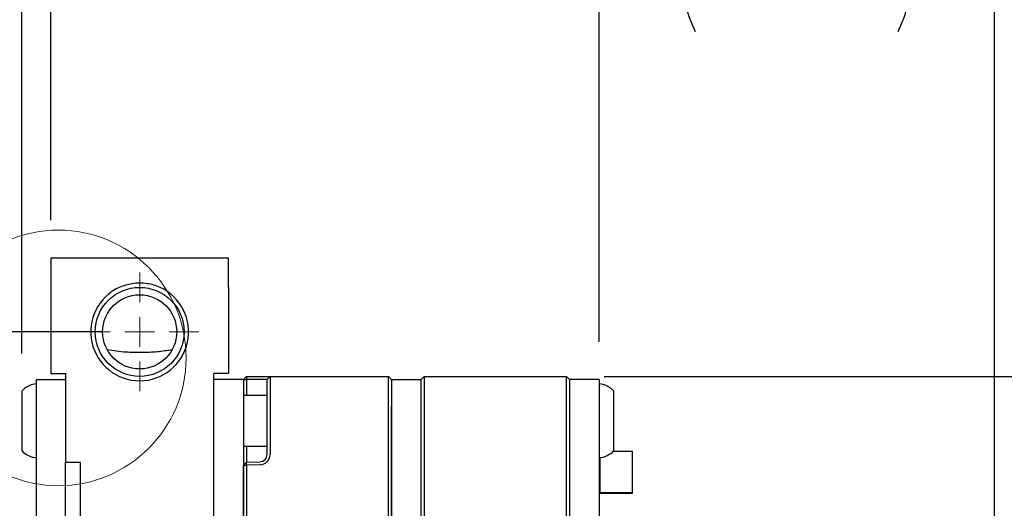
# Paper-space layout 'RJ45 body' of a CAD drawing. Header units: millimetres. Extents: x 5 to 274, y 4 to 211.
# Tile 12 of 21: x 114 to 147, y 171 to 187. Entities that reach past the tile are written whole.
import ezdxf

# ---------------------------------------------------------------- set-up
doc = ezdxf.new("R2010")
doc.units = ezdxf.units.MM
doc.layers.add('DIMENSIONS', color=8, linetype='Continuous')
doc.styles.add('SLDTEXTSTYLE0', font='TXT', dxfattribs={"width": 0.75})
doc.dimstyles.new('SLDDIMSTYLE1', dxfattribs={"dimtxt": 2.645833, "dimasz": 3.302, "dimexe": 0, "dimexo": 0.0625, "dimgap": 0.661458, "dimtad": 0, "dimtih": 1, "dimtoh": 1, "dimdec": 0, "dimrnd": 1e-09, "dimzin": 12, "dimdsep": 46, "dimtxsty": 'SLDTEXTSTYLE0', "dimsah": 1, "dimcen": 0.09, "dimadec": 0, "dimazin": 3, "dimtfac": 1, "dimtdec": 0, "dimtofl": 0, "dimtmove": 0, "dimatfit": 3, "dimfxl": 0, "dimfrac": 2, "dimtolj": 1, "dimtzin": 12, "dimarcsym": 0})
doc.dimstyles.new('SLDDIMSTYLE3', dxfattribs={"dimtxt": 2.645833, "dimasz": 3.302, "dimexe": 0, "dimexo": 0.0625, "dimgap": 0.661458, "dimtad": 0, "dimtih": 1, "dimtoh": 1, "dimdec": 1, "dimrnd": 1e-09, "dimzin": 12, "dimdsep": 46, "dimtxsty": 'SLDTEXTSTYLE0', "dimsah": 1, "dimcen": 0.09, "dimadec": 0, "dimazin": 3, "dimtfac": 1, "dimtdec": 1, "dimtofl": 0, "dimtmove": 0, "dimatfit": 3, "dimfxl": 0, "dimfrac": 2, "dimtolj": 1, "dimtzin": 12, "dimarcsym": 0})
doc.dimstyles.new('SLDDIMSTYLE6', dxfattribs={"dimtxt": 2.645833, "dimasz": 3.302, "dimexe": 0, "dimexo": 0.0625, "dimgap": 0.661458, "dimtad": 0, "dimtih": 1, "dimtoh": 1, "dimdec": 1, "dimrnd": 1e-09, "dimzin": 12, "dimdsep": 46, "dimtxsty": 'SLDTEXTSTYLE0', "dimsah": 1, "dimcen": 0.09, "dimadec": 0, "dimazin": 3, "dimtfac": 1, "dimtdec": 1, "dimtmove": 0, "dimatfit": 0, "dimfxl": 0, "dimfrac": 2, "dimtolj": 1, "dimtzin": 12, "dimarcsym": 0})

# ---------------------------------------------------------------- blocks, each defined once
blk = doc.blocks.new('_D_22')
at = {"layer": 'DIMENSIONS'}
for p, q in [((116.779, 176.916), (97.284, 176.916)), ((100.459, 176.916), (100.459, 163.518)), ((100.459, 145.916), (100.459, 159.314)), ((116.779, 145.916), (97.284, 145.916))]:
    blk.add_line(p, q, dxfattribs=at)
for points in [[(100.459, 176.916), (99.951, 173.614), (100.967, 173.614)], [(100.459, 145.916), (100.967, 149.218), (99.951, 149.218)]]:
    blk.add_solid(points, dxfattribs=at)
at = {"layer": 'DIMENSIONS', "insert": (98.504, 162.725), "char_height": 2.6458, "attachment_point": 1, "style": 'SLDTEXTSTYLE0'}
blk.add_mtext('31', dxfattribs=at)
blk = doc.blocks.new('_D_23')
at = {"layer": 'DIMENSIONS'}
for p, q in [((115.049, 180.686), (115.049, 192.591)), ((133.549, 176.586), (133.549, 192.591)), ((115.049, 189.416), (120.879, 189.416)), ((133.549, 189.416), (127.719, 189.416))]:
    blk.add_line(p, q, dxfattribs=at)
for points in [[(115.049, 189.416), (118.351, 188.908), (118.351, 189.924)], [(133.549, 189.416), (130.247, 189.924), (130.247, 188.908)]]:
    blk.add_solid(points, dxfattribs=at)
at = {"layer": 'DIMENSIONS', "insert": (120.879, 190.725), "char_height": 2.6458, "attachment_point": 1, "style": 'SLDTEXTSTYLE0'}
blk.add_mtext('18.5', dxfattribs=at)
blk = doc.blocks.new('_D_24')
at = {"layer": 'DIMENSIONS'}
for p, q in [((133.719, 175.416), (157.527, 175.416)), ((154.352, 175.416), (154.352, 163.518)), ((154.352, 147.416), (154.352, 159.314)), ((133.719, 147.416), (157.527, 147.416))]:
    blk.add_line(p, q, dxfattribs=at)
for points in [[(154.352, 175.416), (153.844, 172.114), (154.86, 172.114)], [(154.352, 147.416), (154.86, 150.718), (153.844, 150.718)]]:
    blk.add_solid(points, dxfattribs=at)
at = {"layer": 'DIMENSIONS', "insert": (152.397, 162.725), "char_height": 2.6458, "attachment_point": 1, "style": 'SLDTEXTSTYLE0'}
blk.add_mtext('28', dxfattribs=at)
blk = doc.blocks.new('_D_25')
at = {"layer": 'DIMENSIONS'}
for p, q in [((114.07, 176.186), (114.07, 198.074)), ((146.889, 168.628), (146.889, 198.074)), ((114.07, 194.899), (127.059, 194.899)), ((146.889, 194.899), (133.899, 194.899))]:
    blk.add_line(p, q, dxfattribs=at)
for points in [[(114.07, 194.899), (117.372, 194.391), (117.372, 195.407)], [(146.889, 194.899), (143.587, 195.407), (143.587, 194.391)]]:
    blk.add_solid(points, dxfattribs=at)
at = {"layer": 'DIMENSIONS', "insert": (127.059, 196.208), "char_height": 2.6458, "attachment_point": 1, "style": 'SLDTEXTSTYLE0'}
blk.add_mtext('32.8', dxfattribs=at)
blk = doc.blocks.new('_D_26')
at = {"layer": 'DIMENSIONS'}
for p, q in [((133.549, 176.586), (133.549, 192.591)), ((146.889, 168.628), (146.889, 192.591)), ((133.549, 189.416), (129.549, 189.416)), ((146.889, 189.416), (150.889, 189.416))]:
    blk.add_line(p, q, dxfattribs=at)
for centre, start, end in [((141.003, 189.148), 153.4349, 206.5651), ((139.435, 189.148), 333.4349, 26.5651)]:
    blk.add_arc(centre, 4.7, start, end, dxfattribs=at)
for points in [[(133.549, 189.416), (130.247, 189.924), (130.247, 188.908)], [(146.889, 189.416), (150.191, 188.908), (150.191, 189.924)]]:
    blk.add_solid(points, dxfattribs=at)
at = {"layer": 'DIMENSIONS', "insert": (136.799, 190.457), "char_height": 2.6458, "attachment_point": 1, "style": 'SLDTEXTSTYLE0'}
blk.add_mtext('13.3', dxfattribs=at)
blk = doc.blocks.new('SW_CENTERMARKSYMBOL_18')
at = {"color": 0, "linetype": 'Continuous', "lineweight": 18}
for p, q in [((0, 1), (0, 2)), ((0, 0), (0, 0.5)), ((-1, 0), (-2, 0)), ((0, 0), (-0.5, 0)), ((0, 0), (0, -0.5)), ((0, 0), (0.5, 0)), ((1, 0), (2, 0)), ((0, -1), (0, -2))]:
    blk.add_line(p, q, dxfattribs=at)

psp = doc.layouts.new('RJ45 body')

# ---------------------------------------------------------------- linework, layer by layer
at = {"color": 7, "linetype": 'Continuous', "lineweight": 25}
for p, q in [((115.0491738, 179.4163894), (115.0491738, 178.4163894)), ((115.0491738, 179.4163894), (121.0491738, 179.4163894)), ((121.0491738, 178.4163894), (121.0491738, 179.4163894)), ((115.0491738, 178.4163894), (115.0491738, 175.5163894)), ((121.0491738, 178.4163894), (121.0491738, 175.5163894)), ((115.0491738, 175.5163894), (115.5491738, 175.5163894)), ((115.5491738, 175.5163894), (115.5491738, 172.5163894)), ((121.0491738, 175.5163894), (120.5491738, 175.5163894)), ((120.5491738, 170.2163894), (120.5491738, 175.5163894)), ((114.5701738, 174.3163894), (114.5701738, 175.3163894)), ((114.5701738, 175.3163894), (115.5491738, 175.3163894)), ((121.5491738, 175.3163894), (120.5491738, 175.3163894)), ((121.6491738, 175.4163894), (121.5491738, 175.3163894)), ((121.5491738, 175.3163894), (121.6491129, 175.3163894)), ((121.5491738, 175.3163894), (121.5491738, 174.4163894)), ((121.6491738, 175.4163894), (121.6491129, 175.3163894)), ((121.6491129, 175.3163894), (121.6491129, 174.7663894)), ((122.1078987, 175.3163894), (121.6491129, 175.3163894)), ((121.6491738, 175.4163894), (122.1113886, 175.4163894)), ((122.3491738, 175.3163894), (122.1078987, 175.3163894)), ((122.1113886, 175.4163894), (122.4491738, 175.4163894)), ((122.3491738, 175.3163894), (122.4491738, 175.4163894)), ((122.3491738, 174.4163894), (122.3491738, 175.3163894)), ((122.4491738, 175.4163894), (122.4491738, 174.4163894)), ((122.4491738, 175.4163894), (126.4491738, 175.4163894)), ((126.4491738, 174.4163894), (126.4491738, 175.4163894)), ((126.5491738, 175.3163894), (126.4491738, 175.4163894)), ((126.5491738, 175.3163894), (126.5491738, 174.4163894)), ((126.5491738, 175.3163894), (127.5491738, 175.3163894)), ((127.5491738, 175.3163894), (127.6491738, 175.4163894)), ((127.5491738, 174.4163894), (127.5491738, 175.3163894)), ((127.6491738, 175.4163894), (127.6491738, 174.4163894)), ((127.6491738, 175.4163894), (132.4491738, 175.4163894)), ((132.4491738, 174.4163894), (132.4491738, 175.4163894)), ((132.4491738, 175.4163894), (132.5491738, 175.3163894)), ((132.5491738, 175.3163894), (132.5491738, 174.4163894)), ((133.5491738, 175.3163894), (132.5491738, 175.3163894)), ((133.5491738, 175.3163894), (133.5491738, 174.4163894)), ((114.0701738, 174.9163894), (114.0701738, 173.382032)), ((122.3491738, 174.7663894), (121.5491738, 174.7663894)), ((134.0491738, 174.3511129), (134.0491738, 174.9163894)), ((114.5701738, 148.5163894), (114.5701738, 174.3163894)), ((121.5491738, 174.4163894), (121.5491738, 170.4163894)), ((122.3491738, 172.7857482), (122.3491738, 174.4163894)), ((122.4491738, 174.4163894), (122.4491738, 172.7857482)), ((126.4491738, 148.4163894), (126.4491738, 174.4163894)), ((126.5491738, 174.4163894), (126.5491738, 148.4163894)), ((126.5491738, 169.0983894), (126.5491738, 174.4163894)), ((127.5491738, 170.1163894), (127.5491738, 174.4163894)), ((127.5491738, 169.0983894), (127.5491738, 174.4163894)), ((127.6491738, 174.4163894), (127.6491738, 170.1163894)), ((132.4491738, 170.1163894), (132.4491738, 174.4163894)), ((132.5491738, 174.4163894), (132.5491738, 170.1163894)), ((132.5491738, 174.4163894), (132.5491738, 169.0983894)), ((133.5491738, 174.4163894), (133.5491738, 169.0983894)), ((134.0491738, 172.9163894), (134.0491738, 174.3511129)), ((114.0701738, 173.382032), (114.0701738, 172.9163894)), ((121.5491738, 173.0663894), (122.3491738, 173.0663894)), ((121.6491129, 173.0663894), (121.6491129, 172.5198794)), ((134.6791795, 172.8844882), (134.0191887, 172.8844882)), ((134.6791795, 172.8844933), (134.0191937, 172.8844933)), ((134.6791795, 172.8844882), (134.6791795, 172.8844933)), ((134.6791795, 171.484491), (134.6791795, 172.8844882)), ((115.5491738, 152.7163894), (115.5491738, 172.5163894)), ((116.0491738, 172.5163894), (115.5491738, 172.5163894)), ((116.0491738, 170.2163894), (116.0491738, 172.5163894)), ((121.5491738, 172.4127078), (121.6491129, 172.5198794)), ((121.6491129, 172.5198794), (122.1078987, 172.5359005)), ((121.6491738, 172.4198205), (121.6491129, 172.5198794)), ((133.5791791, 172.6694565), (133.5791791, 171.484491)), ((121.5491738, 172.4127078), (121.6491738, 172.4198205)), ((121.5491738, 148.4163894), (121.5491738, 172.4127078)), ((122.1113886, 172.4359614), (121.6491738, 172.4198205)), ((121.6491738, 172.4198205), (121.6491738, 148.4163894)), ((134.6791795, 171.484491), (133.5791791, 171.484491)), ((133.5791791, 171.484491), (133.5791791, 171.4844859)), ((133.5791791, 171.4844859), (133.5791791, 171.4832703)), ((133.5791791, 171.4844859), (134.6791795, 171.4844859)), ((134.6791795, 171.4832703), (133.5791791, 171.4832703)), ((133.5791791, 171.4832703), (133.5791791, 171.4832652)), ((133.5791791, 171.4832652), (134.6791795, 171.4832652)), ((134.6791795, 171.4844859), (134.6791795, 171.484491)), ((134.6791795, 171.4832703), (134.6791795, 171.4844859)), ((134.6791795, 171.4832652), (134.6791795, 171.4832703))]:
    psp.add_line(p, q, dxfattribs=at)
at = {"color": 7, "linetype": 'Continuous', "lineweight": 18}
psp.add_circle((115.3086154, 176.0377271), 4.3081511, dxfattribs=at)
at = {"color": 7, "linetype": 'Continuous', "lineweight": 25}
for radius in [1.5, 1.25]:
    psp.add_circle((118.0491738, 176.9163894), radius, dxfattribs=at)
for centre, radius, start, end in [((118.0491738, 176.9163894), 1.65, 114.61997733, 65.38002267), ((114.6314213, 174.4188944), 0.75, 94.68417983, 138.44592252), ((133.4879263, 174.4188944), 0.75, 41.55407748, 85.31582017), ((114.6314213, 173.4138844), 0.75, 221.55407748, 265.31582017), ((122.0991738, 172.7857482), 0.25, 272, 0), ((122.0991738, 172.7857482), 0.35, 272, 0), ((133.4879263, 173.4138844), 0.75, 274.68417983, 318.44592252)]:
    psp.add_arc(centre, radius, start, end, dxfattribs=at)
for points, knots in [([(118.7365602, 178.4163894), (118.6664763, 178.4443464), (118.5246862, 178.5009076), (118.2081801, 178.5609904), (117.8052552, 178.5694795), (117.5031135, 178.4651768), (117.3617875, 178.4163894)], [0, 0, 0, 0, 0.1601237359, 0.3239543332, 0.6837814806, 1, 1, 1, 1]), ([(116.9476425, 176.3255182), (117.0525875, 176.3063962), (117.2623804, 176.2681698), (117.5644105, 176.2419027), (117.8507979, 176.2299795), (118.1183426, 176.2281177), (118.3824433, 176.2345264), (118.7313878, 176.2545597), (118.9813247, 176.296855), (119.1507051, 176.3255182)], [0, 0, 0, 0, 0.1503029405, 0.3004667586, 0.4151542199, 0.529489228, 0.6439083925, 0.7586792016, 1, 1, 1, 1])]:
    psp.add_open_spline(points, degree=3, knots=knots, dxfattribs=at)

# ---------------------------------------------------------------- block references
at = {"color": 7, "linetype": 'Continuous', "lineweight": 0}
psp.add_blockref('SW_CENTERMARKSYMBOL_18', (118.0491738, 176.9163894), dxfattribs=at)

# ---------------------------------------------------------------- dimensions: what is measured, and where the dimension line sits
at = {"layer": 'DIMENSIONS'}
for base, p1, p2, angle, dimstyle, picture, middle in [((146.888503, 194.8992283), (114.0701738, 174.9163894), (146.8885018, 167.3578029), 359.9999975, 'SLDDIMSTYLE3', '_D_25', (130.4793389, 194.8992291)), ((133.5491738, 189.4163894), (115.0491738, 179.4163894), (133.5491738, 175.3163894), 0, 'SLDDIMSTYLE3', '_D_23', (124.2991738, 189.4163894)), ((100.4589714, 145.9163894), (118.0491738, 176.9163894), (118.0491738, 145.9163894), 90, 'SLDDIMSTYLE1', '_D_22', (100.4589714, 161.4163894)), ((154.3520356, 147.4163894), (132.4491738, 175.4163894), (132.4491738, 147.4163894), 90, 'SLDDIMSTYLE1', '_D_24', (154.3520356, 161.4163894))]:
    dim = psp.add_linear_dim(base=base, p1=p1, p2=p2, angle=angle, dimstyle=dimstyle, dxfattribs=at)
    dim.commit()
    dim.dimension.update_dxf_attribs({"geometry": picture, "text_midpoint": middle, "dimtype": 160})
dim = psp.add_linear_dim(base=(146.8885028, 189.4163891), p1=(133.5491738, 175.3163894), p2=(146.8885018, 167.3578029), angle=359.9999975, text='(<>)', dimstyle='SLDDIMSTYLE6', dxfattribs=at)
dim.commit()
dim.dimension.update_dxf_attribs({"geometry": '_D_26', "text_midpoint": (140.2188386, 189.4163894), "dimtype": 160})

doc.saveas('drawing.dxf')
